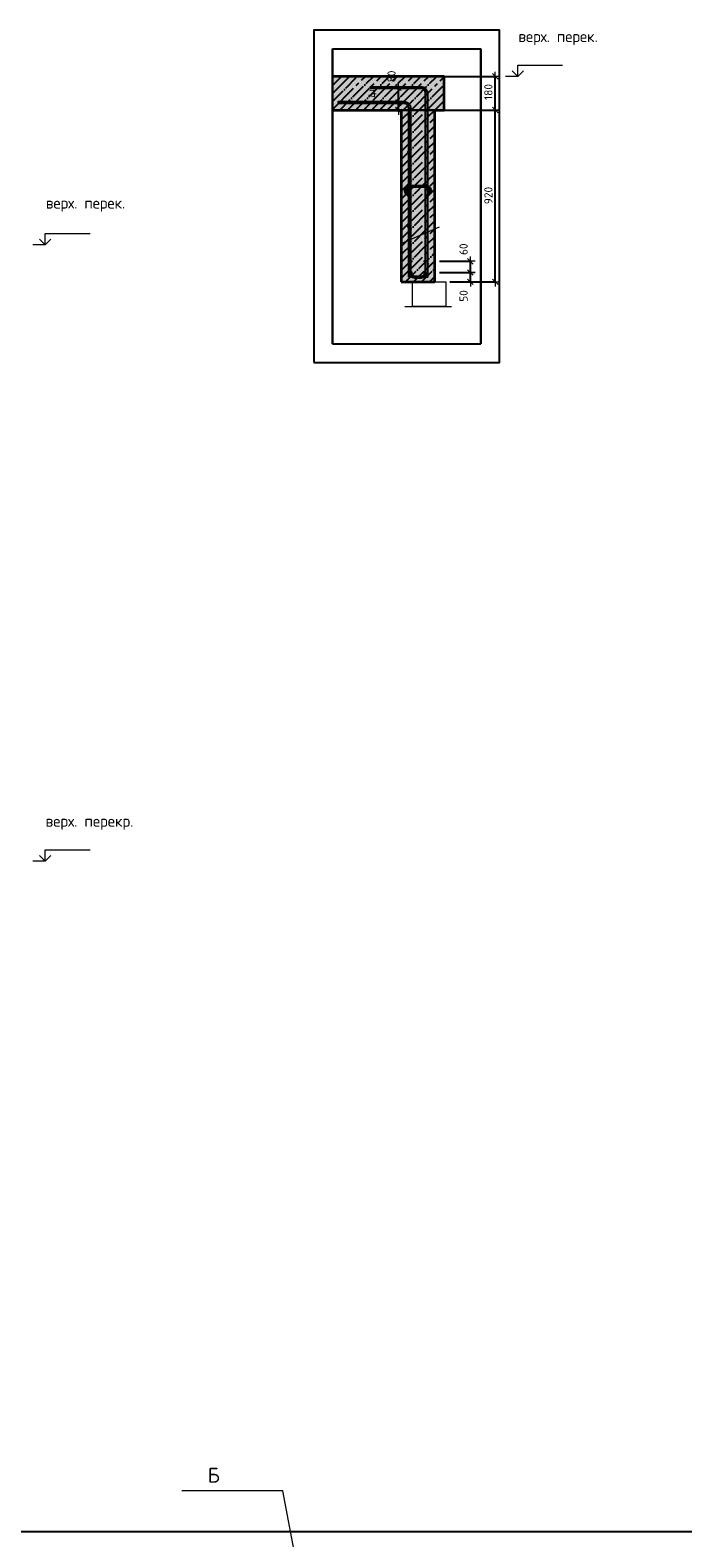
# Model space of a CAD drawing. Header units: millimetres. Extents: x 2792 to 69837, y -2757 to 29968.
# Tile 58 of 77: x 38239 to 41734, y 14340 to 22413. Entities that reach past the tile are written whole.
import ezdxf

# ---------------------------------------------------------------- set-up
doc = ezdxf.new("R2010")
doc.units = ezdxf.units.MM
doc.header["$PDMODE"] = 65
doc.linetypes.add('______11', pattern=[100, 80, -10, 0, -10])
doc.linetypes.add('______5', pattern=[220, 160, -20, 20, -20])
for name, color, linetype, lineweight in [('Standard', 7, 'Continuous', 25), ('Арм.стержн. Арматура края', 96, 'Continuous', 35), ('Арм.стержн. вертикальными 1', 22, 'Continuous', 35), ('Арм.стержн. Доп. арматура', 180, 'Continuous', 35), ('Арм.стержн.горизонт. 1', 180, 'Continuous', 35), ('Высотная отметки_ общее', 7, 'Continuous', 13), ('Обозначение разреза_ общее', 7, 'Continuous', 25), ('Размерная линия_ общее', 7, 'Continuous', 13)]:
    doc.layers.add(name, color=color, linetype=linetype, lineweight=lineweight)
doc.layers.add('Арм.стержн.Стяжки', color=7, linetype='Continuous', lineweight=35, true_color=0x501e0f)
doc.styles.add('ISOCPEUR', font='ISOCPEUR')
doc.dimstyles.new('DIMSTYLE_3', dxfattribs={"dimtxt": 44, "dimasz": 50, "dimexe": 0, "dimexo": 0, "dimgap": 22, "dimtad": 2, "dimdec": 0, "dimrnd": 5, "dimzin": 12, "dimdsep": 46, "dimtxsty": 'ISOCPEUR', "dimblk1": 'ALL_ML_STRICH', "dimblk2": 'ALL_ML_STRICH', "dimsah": 1, "dimcen": 0, "dimclrd": 7, "dimclre": 256, "dimclrt": 7, "dimadec": 0, "dimazin": 0, "dimtfac": 1, "dimtdec": 0, "dimtix": 1, "dimtmove": 2, "dimatfit": 3, "dimfxl": 0, "dimtzin": 0, "dimlwd": 0, "dimlwe": -3, "dimarcsym": 0})
doc.dimstyles.new('DIMSTYLE_8', dxfattribs={"dimtxt": 44, "dimasz": 50, "dimexe": 0, "dimexo": 0, "dimgap": 22, "dimtad": 2, "dimdec": 0, "dimrnd": 5, "dimzin": 12, "dimdsep": 46, "dimtxsty": 'ISOCPEUR', "dimblk1": 'ALL_ML_STRICH', "dimblk2": 'ALL_ML_STRICH', "dimsah": 1, "dimcen": 0, "dimclrd": 7, "dimclre": 256, "dimclrt": 7, "dimadec": 0, "dimazin": 0, "dimtfac": 1, "dimtdec": 0, "dimtix": 1, "dimtmove": 2, "dimatfit": 3, "dimfxl": 0, "dimtvp": 1.2, "dimtzin": 0, "dimlwd": 0, "dimlwe": -3, "dimarcsym": 0})

# ---------------------------------------------------------------- blocks, each defined once
blk = doc.blocks.new('ALL_ML_STRICH')
at = {"color": 0, "linetype": 'ByBlock', "lineweight": -2}
for p, q in [((-1, 0), (0.5, 0)), ((-0.3, -0.3), (0.3, 0.3)), ((0, -0.5), (0, 0.5))]:
    blk.add_line(p, q, dxfattribs=at)
blk = doc.blocks.new('*D18')
at = {"layer": 'DEFPOINTS', "color": 7, "linetype": 'Continuous', "lineweight": 13, "transparency": 33554687}
for p in [(40431.7, 21985.6), (40465.5, 21065.6), (40729.7, 21065.6)]:
    blk.add_point(p, dxfattribs=at)
at = {"layer": 'Размерная линия_ общее', "color": 253, "linetype": 'Continuous', "lineweight": -2, "true_color": 0xa0a0a0, "transparency": 33554687}
for p, q in [((40451.7, 21985.6), (40729.7, 21985.6)), ((40485.5, 21065.6), (40729.7, 21065.6))]:
    blk.add_line(p, q, dxfattribs=at)
at = {"layer": 'Размерная линия_ общее', "color": 7, "linetype": 'Continuous', "lineweight": -2, "transparency": 33554687}
blk.add_line((40729.7, 21065.6), (40729.7, 21985.6), dxfattribs=at)
at = {"layer": 'Размерная линия_ общее', "color": 7, "linetype": 'Continuous', "lineweight": 13, "transparency": 33554687, "xscale": 50, "yscale": 50, "zscale": 50}
for p, rotation in [((40729.7, 21985.6), 90), ((40729.7, 21065.6), 270)]:
    blk.add_blockref('ALL_ML_STRICH', p, dxfattribs=dict(at, rotation=rotation))
at = {"layer": 'Размерная линия_ общее', "color": 7, "linetype": 'Continuous', "lineweight": 13, "transparency": 33554687, "insert": (40692.7, 21527.8), "char_height": 44, "width": 132, "attachment_point": 5, "rotation": 90, "style": 'ISOCPEUR'}
blk.add_mtext('\\A1;{920}', dxfattribs=at)
blk = doc.blocks.new('*D19')
at = {"layer": 'DEFPOINTS', "color": 7, "linetype": 'Continuous', "lineweight": 13, "transparency": 33554687}
for p in [(40435.8, 22165.6), (40431.7, 21985.6), (40729.7, 21985.6)]:
    blk.add_point(p, dxfattribs=at)
at = {"layer": 'Размерная линия_ общее', "color": 253, "linetype": 'Continuous', "lineweight": -2, "true_color": 0xa0a0a0, "transparency": 33554687}
for p, q in [((40455.8, 22165.6), (40729.7, 22165.6)), ((40451.7, 21985.6), (40729.7, 21985.6))]:
    blk.add_line(p, q, dxfattribs=at)
at = {"layer": 'Размерная линия_ общее', "color": 7, "linetype": 'Continuous', "lineweight": -2, "transparency": 33554687}
blk.add_line((40729.7, 21985.6), (40729.7, 22165.6), dxfattribs=at)
at = {"layer": 'Размерная линия_ общее', "color": 7, "linetype": 'Continuous', "lineweight": 13, "transparency": 33554687, "xscale": 50, "yscale": 50, "zscale": 50}
for p, rotation in [((40729.7, 22165.6), 90), ((40729.7, 21985.6), 270)]:
    blk.add_blockref('ALL_ML_STRICH', p, dxfattribs=dict(at, rotation=rotation))
at = {"layer": 'Размерная линия_ общее', "color": 7, "linetype": 'Continuous', "lineweight": 13, "transparency": 33554687, "insert": (40692.7, 22082.2), "char_height": 44, "width": 132, "attachment_point": 5, "rotation": 90, "style": 'ISOCPEUR'}
blk.add_mtext('\\A1;{180}', dxfattribs=at)
blk = doc.blocks.new('COMPLEX_ELEVATIONDIM_1')
at = {"layer": 'Высотная отметки_ общее', "color": 7, "linetype": 'Continuous', "lineweight": 13, "transparency": 33554687}
for p, q in [((40849.7, 22165.6), (40849.7, 22225.6)), ((40849.7, 22225.6), (41089.7, 22225.6)), ((40849.7, 22165.6), (40783.5, 22165.6)), ((40849.7, 22165.6), (40819.7, 22195.6)), ((40849.7, 22165.6), (40879.7, 22195.6)), ((40849.7, 22165.6), (40849.7, 22165.6)), ((40849.7, 22165.6), (40849.7, 22165.6)), ((40849.7, 22165.6), (40849.7, 22165.6)), ((40849.7, 22165.6), (40849.7, 22165.6))]:
    blk.add_line(p, q, dxfattribs=at)
at = {"layer": 'Высотная отметки_ общее', "color": 7, "linetype": 'Continuous', "lineweight": 13, "transparency": 33554687, "insert": (40853.1, 22333.5), "char_height": 60, "width": 478.865, "attachment_point": 7, "style": 'ISOCPEUR'}
blk.add_mtext('\\W0.97;верх. перек.', dxfattribs=at)
blk = doc.blocks.new('*D21')
at = {"layer": 'DEFPOINTS', "color": 7, "linetype": 'Continuous', "lineweight": 13, "transparency": 33554687}
for p in [(40410.5, 21115.6), (40465.5, 21065.6), (40596.6, 21065.6)]:
    blk.add_point(p, dxfattribs=at)
at = {"layer": 'Размерная линия_ общее', "color": 253, "linetype": 'Continuous', "lineweight": -2, "true_color": 0xa0a0a0, "transparency": 33554687}
for p, q in [((40430.5, 21115.6), (40596.6, 21115.6)), ((40485.5, 21065.6), (40596.6, 21065.6))]:
    blk.add_line(p, q, dxfattribs=at)
at = {"layer": 'Размерная линия_ общее', "color": 7, "linetype": 'Continuous', "lineweight": -2, "transparency": 33554687}
blk.add_line((40596.6, 21065.6), (40596.6, 21115.6), dxfattribs=at)
at = {"layer": 'Размерная линия_ общее', "color": 7, "linetype": 'Continuous', "lineweight": 13, "transparency": 33554687, "xscale": 50, "yscale": 50, "zscale": 50}
for p, rotation in [((40596.6, 21115.6), 90), ((40596.6, 21065.6), 270)]:
    blk.add_blockref('ALL_ML_STRICH', p, dxfattribs=dict(at, rotation=rotation))
at = {"layer": 'Размерная линия_ общее', "color": 7, "linetype": 'Continuous', "lineweight": 13, "transparency": 33554687, "insert": (40559.8, 20989.9), "char_height": 44, "width": 88, "attachment_point": 5, "rotation": 90, "style": 'ISOCPEUR'}
blk.add_mtext('\\A1;{50}', dxfattribs=at)
blk = doc.blocks.new('*D22')
at = {"layer": 'DEFPOINTS', "color": 7, "linetype": 'Continuous', "lineweight": 13, "transparency": 33554687}
for p in [(40410.5, 21175.6), (40410.5, 21115.6), (40596.6, 21115.6)]:
    blk.add_point(p, dxfattribs=at)
at = {"layer": 'Размерная линия_ общее', "color": 253, "linetype": 'Continuous', "lineweight": -2, "true_color": 0xa0a0a0, "transparency": 33554687}
for p, q in [((40430.5, 21175.6), (40596.6, 21175.6)), ((40430.5, 21115.6), (40596.6, 21115.6))]:
    blk.add_line(p, q, dxfattribs=at)
at = {"layer": 'Размерная линия_ общее', "color": 7, "linetype": 'Continuous', "lineweight": -2, "transparency": 33554687}
blk.add_line((40596.6, 21115.6), (40596.6, 21175.6), dxfattribs=at)
at = {"layer": 'Размерная линия_ общее', "color": 7, "linetype": 'Continuous', "lineweight": 13, "transparency": 33554687, "xscale": 50, "yscale": 50, "zscale": 50}
for p, rotation in [((40596.6, 21175.6), 90), ((40596.6, 21115.6), 270)]:
    blk.add_blockref('ALL_ML_STRICH', p, dxfattribs=dict(at, rotation=rotation))
at = {"layer": 'Размерная линия_ общее', "color": 7, "linetype": 'Continuous', "lineweight": 13, "transparency": 33554687, "insert": (40559.5, 21240.4), "char_height": 44, "width": 88, "attachment_point": 5, "rotation": 90, "style": 'ISOCPEUR'}
blk.add_mtext('\\A1;{60}', dxfattribs=at)
blk = doc.blocks.new('*D23')
at = {"layer": 'DEFPOINTS', "color": 7, "linetype": 'Continuous', "lineweight": 13, "transparency": 33554687}
for p in [(40208.3, 21985.6), (40210.8, 21985.6), (40211.5, 22025.6)]:
    blk.add_point(p, dxfattribs=at)
at = {"layer": 'Размерная линия_ общее', "color": 253, "linetype": 'Continuous', "lineweight": -2, "true_color": 0xa0a0a0, "transparency": 33554687}
for p, q in [((40210.8, 22025.6), (40210.8, 22025.6)), ((40210.8, 21985.6), (40210.8, 21985.6))]:
    blk.add_line(p, q, dxfattribs=at)
at = {"layer": 'Размерная линия_ общее', "color": 7, "linetype": 'Continuous', "lineweight": -2, "transparency": 33554687}
blk.add_line((40210.8, 21985.6), (40210.8, 22025.6), dxfattribs=at)
at = {"layer": 'Размерная линия_ общее', "color": 7, "linetype": 'Continuous', "lineweight": 13, "transparency": 33554687, "xscale": 50, "yscale": 50, "zscale": 50}
for p, rotation in [((40210.8, 22025.6), 90), ((40210.8, 21985.6), 270)]:
    blk.add_blockref('ALL_ML_STRICH', p, dxfattribs=dict(at, rotation=rotation))
at = {"layer": 'Размерная линия_ общее', "color": 7, "linetype": 'Continuous', "lineweight": 13, "transparency": 33554687, "insert": (40071.6, 22082.1), "char_height": 44, "width": 88, "attachment_point": 5, "rotation": 90, "style": 'ISOCPEUR'}
blk.add_mtext('\\A1;{40}', dxfattribs=at)
blk = doc.blocks.new('*D24')
at = {"layer": 'DEFPOINTS', "color": 7, "linetype": 'Continuous', "lineweight": 13, "transparency": 33554687}
for p in [(40211.5, 22105.6), (40210.8, 22025.6), (40211.5, 22025.6)]:
    blk.add_point(p, dxfattribs=at)
at = {"layer": 'Размерная линия_ общее', "color": 253, "linetype": 'Continuous', "lineweight": -2, "true_color": 0xa0a0a0, "transparency": 33554687}
for p, q in [((40210.8, 22105.6), (40210.8, 22105.6)), ((40210.8, 22025.6), (40210.8, 22025.6))]:
    blk.add_line(p, q, dxfattribs=at)
at = {"layer": 'Размерная линия_ общее', "color": 7, "linetype": 'Continuous', "lineweight": -2, "transparency": 33554687}
blk.add_line((40210.8, 22025.6), (40210.8, 22105.6), dxfattribs=at)
at = {"layer": 'Размерная линия_ общее', "color": 7, "linetype": 'Continuous', "lineweight": 13, "transparency": 33554687, "xscale": 50, "yscale": 50, "zscale": 50}
for p, rotation in [((40210.8, 22105.6), 90), ((40210.8, 22025.6), 270)]:
    blk.add_blockref('ALL_ML_STRICH', p, dxfattribs=dict(at, rotation=rotation))
at = {"layer": 'Размерная линия_ общее', "color": 7, "linetype": 'Continuous', "lineweight": 13, "transparency": 33554687, "insert": (40173.9, 22165.2), "char_height": 44, "width": 88, "attachment_point": 5, "rotation": 90, "style": 'ISOCPEUR'}
blk.add_mtext('\\A1;{80}', dxfattribs=at)
blk = doc.blocks.new('COMPLEX_ELEVATIONDIM_2')
at = {"layer": 'Высотная отметки_ общее', "color": 7, "linetype": 'Continuous', "lineweight": 13, "transparency": 33554687}
for p, q in [((38319.7, 21263.7), (38319.7, 21323.7)), ((38319.7, 21323.7), (38559.7, 21323.7)), ((38319.7, 21263.7), (38289.7, 21293.7)), ((38319.7, 21263.7), (38349.7, 21293.7)), ((38319.7, 21263.7), (38319.7, 21263.7)), ((38319.7, 21263.7), (38319.7, 21263.7)), ((38319.7, 21263.7), (38319.7, 21263.7)), ((38319.7, 21263.7), (38319.7, 21263.7)), ((38319.7, 17963.7), (38319.7, 18023.7)), ((38319.7, 18023.7), (38559.7, 18023.7)), ((38319.7, 17963.7), (38253.6, 17963.7)), ((38319.7, 17963.7), (38289.7, 17993.7)), ((38319.7, 17963.7), (38349.7, 17993.7)), ((38319.7, 17963.7), (38319.7, 17963.7)), ((38319.7, 17963.7), (38319.7, 17963.7)), ((38319.7, 17963.7), (38319.7, 17963.7)), ((38319.7, 17963.7), (38319.7, 17963.7))]:
    blk.add_line(p, q, dxfattribs=at)
blk.add_lwpolyline([(38319.7, 21263.7), (38314, 21263.7), (38314, 21263.7), (38253.6, 21263.7)], dxfattribs=at)
at = {"layer": 'Высотная отметки_ общее', "color": 7, "linetype": 'Continuous', "lineweight": 13, "transparency": 33554687, "char_height": 60, "attachment_point": 7, "style": 'ISOCPEUR'}
for s, insert, width in [('\\W0.97;верх. перек.', (38323.1, 21441.5), 478.865), ('\\W0.98;верх. перекр.', (38321.5, 18132), 520.897)]:
    blk.add_mtext(s, dxfattribs=dict(at, insert=insert, width=width))

msp = doc.modelspace()

# ---------------------------------------------------------------- hatches: boundary and pattern name
at = {"linetype": 'Continuous', "lineweight": -3, "transparency": 33554687}
msp.add_hatch(color=7, dxfattribs=at).paths.add_polyline_path([(40455.8, 21985.6), (40455.8, 22165.6), (39857.7, 22165.6), (39857.7, 21985.6)])
at = {"layer": 'Standard', "linetype": 'Continuous', "lineweight": -3, "true_color": 0xc7c7c7, "transparency": 33554687}
msp.add_hatch(color=9, dxfattribs=at).paths.add_polyline_path([(40405.8, 21985.6), (40225.8, 21985.6), (40225.8, 21065.6), (40405.8, 21065.6)])
at = {"layer": 'Арм.стержн. Доп. арматура', "linetype": 'Continuous', "lineweight": 50, "transparency": 33554687}
for points in [[(40287.8, 21175.6), (40287.3, 21178.3), (40285.7, 21180.6), (40283.5, 21182.1), (40280.8, 21182.6), (40278.1, 21182.1), (40275.8, 21180.6), (40274.3, 21178.3), (40273.8, 21175.6), (40274.3, 21172.9), (40275.8, 21170.7), (40278.1, 21169.1), (40280.8, 21168.6), (40283.5, 21169.1), (40285.7, 21170.7), (40287.3, 21172.9)], [(40357.8, 21175.6), (40357.3, 21178.3), (40355.7, 21180.6), (40353.5, 21182.1), (40350.8, 21182.6), (40348.1, 21182.1), (40345.8, 21180.6), (40344.3, 21178.3), (40343.8, 21175.6), (40344.3, 21172.9), (40345.8, 21170.7), (40348.1, 21169.1), (40350.8, 21168.6), (40353.5, 21169.1), (40355.7, 21170.7), (40357.3, 21172.9)], [(40287.8, 21115.6), (40287.3, 21118.3), (40285.7, 21120.6), (40283.5, 21122.1), (40280.8, 21122.6), (40278.1, 21122.1), (40275.8, 21120.6), (40274.3, 21118.3), (40273.8, 21115.6), (40274.3, 21112.9), (40275.8, 21110.7), (40278.1, 21109.1), (40280.8, 21108.6), (40283.5, 21109.1), (40285.7, 21110.7), (40287.3, 21112.9)], [(40357.8, 21115.6), (40357.3, 21118.3), (40355.7, 21120.6), (40353.5, 21122.1), (40350.8, 21122.6), (40348.1, 21122.1), (40345.8, 21120.6), (40344.3, 21118.3), (40343.8, 21115.6), (40344.3, 21112.9), (40345.8, 21110.7), (40348.1, 21109.1), (40350.8, 21108.6), (40353.5, 21109.1), (40355.7, 21110.7), (40357.3, 21112.9)]]:
    msp.add_hatch(color=7, dxfattribs=at).paths.add_polyline_path(points)
at = {"layer": 'Арм.стержн.горизонт. 1', "linetype": 'Continuous', "lineweight": 50, "transparency": 33554687}
for points in [[(40265.8, 21960.6), (40265.4, 21962.5), (40264.3, 21964.1), (40262.7, 21965.2), (40260.8, 21965.6), (40258.9, 21965.2), (40257.3, 21964.1), (40256.2, 21962.5), (40255.8, 21960.6), (40256.2, 21958.7), (40257.3, 21957.1), (40258.9, 21956), (40260.8, 21955.6), (40262.7, 21956), (40264.3, 21957.1), (40265.4, 21958.7)], [(40375.8, 21960.6), (40375.4, 21962.5), (40374.3, 21964.1), (40372.7, 21965.2), (40370.8, 21965.6), (40368.9, 21965.2), (40367.3, 21964.1), (40366.2, 21962.5), (40365.8, 21960.6), (40366.2, 21958.7), (40367.3, 21957.1), (40368.9, 21956), (40370.8, 21955.6), (40372.7, 21956), (40374.3, 21957.1), (40375.4, 21958.7)], [(40265.8, 21760.6), (40265.4, 21762.5), (40264.3, 21764.1), (40262.7, 21765.2), (40260.8, 21765.6), (40258.9, 21765.2), (40257.3, 21764.1), (40256.2, 21762.5), (40255.8, 21760.6), (40256.2, 21758.7), (40257.3, 21757.1), (40258.9, 21756), (40260.8, 21755.6), (40262.7, 21756), (40264.3, 21757.1), (40265.4, 21758.7)], [(40375.8, 21760.6), (40375.4, 21762.5), (40374.3, 21764.1), (40372.7, 21765.2), (40370.8, 21765.6), (40368.9, 21765.2), (40367.3, 21764.1), (40366.2, 21762.5), (40365.8, 21760.6), (40366.2, 21758.7), (40367.3, 21757.1), (40368.9, 21756), (40370.8, 21755.6), (40372.7, 21756), (40374.3, 21757.1), (40375.4, 21758.7)], [(40265.8, 21560.6), (40265.4, 21562.5), (40264.3, 21564.1), (40262.7, 21565.2), (40260.8, 21565.6), (40258.9, 21565.2), (40257.3, 21564.1), (40256.2, 21562.5), (40255.8, 21560.6), (40256.2, 21558.7), (40257.3, 21557.1), (40258.9, 21556), (40260.8, 21555.6), (40262.7, 21556), (40264.3, 21557.1), (40265.4, 21558.7)], [(40375.8, 21560.6), (40375.4, 21562.5), (40374.3, 21564.1), (40372.7, 21565.2), (40370.8, 21565.6), (40368.9, 21565.2), (40367.3, 21564.1), (40366.2, 21562.5), (40365.8, 21560.6), (40366.2, 21558.7), (40367.3, 21557.1), (40368.9, 21556), (40370.8, 21555.6), (40372.7, 21556), (40374.3, 21557.1), (40375.4, 21558.7)], [(40265.8, 21360.6), (40265.4, 21362.5), (40264.3, 21364.1), (40262.7, 21365.2), (40260.8, 21365.6), (40258.9, 21365.2), (40257.3, 21364.1), (40256.2, 21362.5), (40255.8, 21360.6), (40256.2, 21358.7), (40257.3, 21357.1), (40258.9, 21356), (40260.8, 21355.6), (40262.7, 21356), (40264.3, 21357.1), (40265.4, 21358.7)], [(40375.8, 21360.6), (40375.4, 21362.5), (40374.3, 21364.1), (40372.7, 21365.2), (40370.8, 21365.6), (40368.9, 21365.2), (40367.3, 21364.1), (40366.2, 21362.5), (40365.8, 21360.6), (40366.2, 21358.7), (40367.3, 21357.1), (40368.9, 21356), (40370.8, 21355.6), (40372.7, 21356), (40374.3, 21357.1), (40375.4, 21358.7)], [(40265.8, 21160.6), (40265.4, 21162.5), (40264.3, 21164.1), (40262.7, 21165.2), (40260.8, 21165.6), (40258.9, 21165.2), (40257.3, 21164.1), (40256.2, 21162.5), (40255.8, 21160.6), (40256.2, 21158.7), (40257.3, 21157.1), (40258.9, 21156), (40260.8, 21155.6), (40262.7, 21156), (40264.3, 21157.1), (40265.4, 21158.7)], [(40375.8, 21160.6), (40375.4, 21162.5), (40374.3, 21164.1), (40372.7, 21165.2), (40370.8, 21165.6), (40368.9, 21165.2), (40367.3, 21164.1), (40366.2, 21162.5), (40365.8, 21160.6), (40366.2, 21158.7), (40367.3, 21157.1), (40368.9, 21156), (40370.8, 21155.6), (40372.7, 21156), (40374.3, 21157.1), (40375.4, 21158.7)]]:
    msp.add_hatch(color=4, dxfattribs=at).paths.add_polyline_path(points)

# ---------------------------------------------------------------- linework, layer by layer
at = {"color": 7, "linetype": 'Continuous', "lineweight": 25, "transparency": 33554687}
for p, q in [((39857.7, 21935.6), (39857.7, 22215.6)), ((40225.8, 21985.6), (40405.8, 21985.6))]:
    msp.add_line(p, q, dxfattribs=at)
at = {"color": 253, "linetype": '______11', "lineweight": -3, "true_color": 0xababab, "transparency": 33554687}
for p, q in [((39857.7, 22116.4), (39907, 22165.6)), ((39857.7, 22031.5), (39991.8, 22165.6)), ((39896.7, 21985.6), (40076.7, 22165.6)), ((39981.5, 21985.6), (40161.5, 22165.6)), ((40066.4, 21985.6), (40246.4, 22165.6)), ((40151.2, 21985.6), (40331.2, 22165.6)), ((40236.1, 21985.6), (40416.1, 22165.6)), ((40320.9, 21985.6), (40455.8, 22120.5)), ((40405.8, 21985.6), (40455.8, 22035.6))]:
    msp.add_line(p, q, dxfattribs=at)
at = {"color": 253, "linetype": '______5', "lineweight": -3, "true_color": 0xababab, "transparency": 33554687}
for p, q in [((39857.7, 22158.8), (39864.5, 22165.6)), ((39857.7, 22074), (39949.4, 22165.6)), ((39857.7, 21989.1), (40034.2, 22165.6)), ((39939.1, 21985.6), (40119.1, 22165.6)), ((40023.9, 21985.6), (40203.9, 22165.6)), ((40108.8, 21985.6), (40288.8, 22165.6)), ((40193.7, 21985.6), (40373.7, 22165.6)), ((40278.5, 21985.6), (40455.8, 22162.9)), ((40363.4, 21985.6), (40455.8, 22078)), ((40448.2, 21985.6), (40455.8, 21993.2))]:
    msp.add_line(p, q, dxfattribs=at)
at = {"color": 7, "linetype": 'Continuous', "lineweight": 35, "transparency": 33554687}
for p, q in [((40455.8, 22165.6), (39857.7, 22165.6)), ((40455.8, 21985.6), (40455.8, 22165.6)), ((39857.7, 21985.6), (40225.8, 21985.6)), ((40405.8, 21985.6), (40455.8, 21985.6))]:
    msp.add_line(p, q, dxfattribs=at)
at = {"layer": 'Standard', "color": 52, "linetype": 'Continuous', "lineweight": -3, "transparency": 33554687}
for p, q in [((39857.7, 22313.2), (40651.5, 22313.2)), ((39857.7, 22313.2), (40651.5, 22313.2)), ((39857.7, 20733.2), (39857.7, 22313.2)), ((39857.7, 22313.2), (39857.7, 20733.2)), ((40651.5, 20733.2), (40651.5, 22313.2)), ((40651.5, 22313.2), (40651.5, 20733.2)), ((39857.7, 20733.2), (40651.5, 20733.2)), ((39857.7, 20733.2), (40651.5, 20733.2))]:
    msp.add_line(p, q, dxfattribs=at)
at = {"layer": 'Standard', "color": 253, "linetype": '______11', "lineweight": -3, "true_color": 0xababab, "transparency": 33554687}
for p, q in [((40225.8, 21805.6), (40405.8, 21985.6)), ((40225.8, 21890.5), (40320.9, 21985.6)), ((40225.8, 21975.3), (40236.1, 21985.6)), ((40225.8, 21720.8), (40405.8, 21900.8)), ((40225.8, 21635.9), (40405.8, 21815.9)), ((40225.8, 21551.1), (40405.8, 21731.1)), ((40225.8, 21466.2), (40405.8, 21646.2)), ((40225.8, 21381.4), (40405.8, 21561.4)), ((40225.8, 21296.5), (40405.8, 21476.5)), ((40225.8, 21211.6), (40405.8, 21391.6)), ((40225.8, 21126.8), (40405.8, 21306.8)), ((40249.5, 21065.6), (40405.8, 21221.9)), ((40334.3, 21065.6), (40405.8, 21137.1))]:
    msp.add_line(p, q, dxfattribs=at)
at = {"layer": 'Standard', "color": 253, "linetype": '______5', "lineweight": -3, "true_color": 0xababab, "transparency": 33554687}
for p, q in [((40225.8, 21848), (40363.4, 21985.6)), ((40225.8, 21932.9), (40278.5, 21985.6)), ((40225.8, 21763.2), (40405.8, 21943.2)), ((40225.8, 21678.3), (40405.8, 21858.3)), ((40225.8, 21593.5), (40405.8, 21773.5)), ((40225.8, 21508.6), (40405.8, 21688.6)), ((40225.8, 21423.8), (40405.8, 21603.8)), ((40225.8, 21338.9), (40405.8, 21518.9)), ((40225.8, 21254.1), (40405.8, 21434.1)), ((40225.8, 21169.2), (40405.8, 21349.2)), ((40225.8, 21084.4), (40405.8, 21264.4)), ((40291.9, 21065.6), (40405.8, 21179.5)), ((40376.7, 21065.6), (40405.8, 21094.7))]:
    msp.add_line(p, q, dxfattribs=at)
at = {"layer": 'Standard', "color": 7, "linetype": 'Continuous', "lineweight": 25, "transparency": 33554687}
msp.add_line((40405.8, 21985.6), (40225.8, 21985.6), dxfattribs=at)
at = {"layer": 'Standard', "color": 7, "linetype": 'Continuous', "lineweight": 35, "transparency": 33554687}
for p, q in [((40225.8, 21985.6), (40225.8, 21065.6)), ((40405.8, 21065.6), (40405.8, 21985.6)), ((40225.8, 21065.6), (40405.8, 21065.6))]:
    msp.add_line(p, q, dxfattribs=at)
at = {"layer": 'Standard', "color": 7, "linetype": 'Continuous', "lineweight": 13, "transparency": 33554687}
for p, q in [((40229.9, 21272.8), (40430.5, 21360.6)), ((40245.5, 20933.9), (40495.5, 20933.9))]:
    msp.add_line(p, q, dxfattribs=at)
at = {"layer": 'Standard', "color": 7, "linetype": 'Continuous', "lineweight": 25, "transparency": 33554687}
for points in [[(39757.7, 20633.2), (40751.5, 20633.2), (40751.5, 22413.2), (39757.7, 22413.2), (39757.7, 20633.2)], [(25100, -419.1), (67580, -419.1), (67580, 14372), (25100, 14372), (25100, -419.1)]]:
    msp.add_lwpolyline(points, dxfattribs=at)
at = {"layer": 'Standard', "color": 7, "linetype": 'Continuous', "lineweight": 13, "transparency": 33554687}
msp.add_lwpolyline([(40285.5, 21065.6), (40465.5, 21065.6), (40465.5, 20933.9), (40285.5, 20933.9), (40285.5, 21065.6)], close=True, dxfattribs=at)
at = {"layer": 'Арм.стержн. Арматура края', "color": 4, "linetype": 'Continuous', "lineweight": 25, "transparency": 33554687}
msp.add_lwpolyline([(40365.8, 21585.6), (40365.8, 21119), (40364.9, 21112.9), (40362.9, 21106.5), (40359.6, 21100.7), (40355.6, 21095.8), (40350.7, 21091.8), (40344.9, 21088.5), (40338.5, 21086.5), (40332.4, 21085.6), (40299.1, 21085.6), (40293, 21086.5), (40286.7, 21088.5), (40280.8, 21091.8), (40276, 21095.8), (40272, 21100.7), (40268.7, 21106.5), (40266.6, 21112.9), (40265.8, 21119), (40265.8, 21585.6), (40275.8, 21585.6), (40275.8, 21119.6), (40276.4, 21115.1), (40277.9, 21110.5), (40280.3, 21106.4), (40283.1, 21102.9), (40286.5, 21100.1), (40290.7, 21097.7), (40295.3, 21096.2), (40299.8, 21095.6), (40331.8, 21095.6), (40336.3, 21096.2), (40340.9, 21097.7), (40345, 21100.1), (40348.5, 21102.9), (40351.3, 21106.4), (40353.7, 21110.5), (40355.2, 21115.1), (40355.8, 21119.6), (40355.8, 21585.6), (40365.8, 21585.6)], dxfattribs=at)
at = {"layer": 'Арм.стержн. вертикальными 1', "color": 4, "linetype": 'Continuous', "lineweight": 25, "transparency": 33554687}
for points in [[(40355.8, 21090.6), (40355.8, 22076.6), (40355.2, 22081.1), (40353.7, 22085.7), (40351.3, 22089.9), (40348.5, 22093.3), (40345, 22096.1), (40340.9, 22098.5), (40336.3, 22100), (40331.8, 22100.6), (40060.8, 22100.6), (40060.8, 22110.6), (40332.4, 22110.6), (40338.5, 22109.8), (40344.9, 22107.7), (40350.7, 22104.4), (40355.6, 22100.4), (40359.6, 22095.6), (40362.9, 22089.7), (40364.9, 22083.4), (40365.8, 22077.3), (40365.8, 21090.6), (40355.8, 21090.6)], [(40265.8, 21090.6), (40265.8, 21996.6), (40265.2, 22001.1), (40263.7, 22005.7), (40261.3, 22009.9), (40258.5, 22013.3), (40255, 22016.1), (40250.9, 22018.5), (40246.3, 22020), (40241.8, 22020.6), (39890.8, 22020.6), (39890.8, 22030.6), (40242.4, 22030.6), (40248.5, 22029.8), (40254.9, 22027.7), (40260.7, 22024.4), (40265.6, 22020.4), (40269.6, 22015.6), (40272.9, 22009.7), (40274.9, 22003.4), (40275.8, 21997.3), (40275.8, 21090.6), (40265.8, 21090.6)]]:
    msp.add_lwpolyline(points, dxfattribs=at)
at = {"layer": 'Арм.стержн.Стяжки', "color": 40, "linetype": 'Continuous', "lineweight": 25, "transparency": 33554687}
msp.add_lwpolyline([(40354.4, 21520.9), (40372.2, 21538.7), (40373.5, 21540.2), (40374.6, 21541.7), (40375.5, 21543.3), (40376.3, 21545), (40376.9, 21546.7), (40377.4, 21548.5), (40377.7, 21550.3), (40377.8, 21552.2), (40377.8, 21553.4), (40377.3, 21557), (40376.1, 21560.7), (40374.2, 21564), (40372, 21566.7), (40369.2, 21569), (40365.9, 21570.9), (40362.2, 21572.1), (40358.6, 21572.6), (40273.1, 21572.6), (40269.4, 21572.1), (40265.8, 21570.9), (40262.4, 21569), (40259.7, 21566.7), (40257.4, 21564), (40255.5, 21560.7), (40254.3, 21557), (40253.8, 21553.4), (40253.8, 21552.2), (40254, 21550.3), (40254.3, 21548.5), (40254.7, 21546.7), (40255.3, 21545), (40256.1, 21543.3), (40257.1, 21541.7), (40258.2, 21540.2), (40259.4, 21538.7), (40277.3, 21520.9), (40271.6, 21515.2), (40253.6, 21533.3), (40251.9, 21535.2), (40250.4, 21537.3), (40249, 21539.6), (40248, 21541.9), (40247.1, 21544.3), (40246.4, 21546.8), (40246, 21549.4), (40245.8, 21551.9), (40245.8, 21553.9), (40246.5, 21558.8), (40248.2, 21563.9), (40250.8, 21568.6), (40254, 21572.4), (40257.9, 21575.6), (40262.5, 21578.3), (40267.6, 21579.9), (40272.5, 21580.6), (40359.1, 21580.6), (40364, 21579.9), (40369.1, 21578.3), (40373.8, 21575.6), (40377.6, 21572.4), (40380.9, 21568.6), (40383.5, 21563.9), (40385.1, 21558.8), (40385.8, 21553.9), (40385.8, 21551.9), (40385.6, 21549.4), (40385.2, 21546.8), (40384.6, 21544.3), (40383.7, 21541.9), (40382.6, 21539.6), (40381.3, 21537.3), (40379.7, 21535.2), (40378.1, 21533.3), (40360, 21515.2), (40354.4, 21520.9)], dxfattribs=at)
at = {"layer": 'Обозначение разреза_ общее', "color": 7, "linetype": 'Continuous', "lineweight": 13, "transparency": 33554687}
msp.add_lwpolyline([(39657.5, 14242.2), (39591.9, 14591.8), (39051.9, 14591.8)], dxfattribs=at)

# ---------------------------------------------------------------- block references
at = {"layer": 'Высотная отметки_ общее', "color": 7, "linetype": 'Continuous', "lineweight": 13, "transparency": 33554687}
for name in ['COMPLEX_ELEVATIONDIM_1', 'COMPLEX_ELEVATIONDIM_2']:
    msp.add_blockref(name, (0, 0), dxfattribs=at)

# ---------------------------------------------------------------- texts
at = {"layer": 'Обозначение разреза_ общее', "color": 7, "linetype": 'Continuous', "lineweight": 13, "transparency": 33554687, "insert": (39189.8, 14635.9), "char_height": 80, "width": 96, "attachment_point": 7, "style": 'ISOCPEUR'}
msp.add_mtext('\\A1;{\\fISOCPEUR|i0|b0;\\H80.000000;\\W1.000000;\\C7;Б}\\P', dxfattribs=at)

# ---------------------------------------------------------------- dimensions: what is measured, and where the dimension line sits
at = {"layer": 'Размерная линия_ общее', "color": 7, "linetype": 'Continuous', "lineweight": 13, "transparency": 33554687}
for base, p1, p2, dimstyle, picture, middle in [((40210.8, 22105.6), (40210.8, 22025.6), (40210.8, 22105.6), 'DIMSTYLE_8', '*D24', (40173.9, 22165.2)), ((40210.8, 22025.6), (40210.8, 21985.6), (40210.8, 22025.6), 'DIMSTYLE_8', '*D23', (40071.6, 22082.1)), ((40729.7, 22165.6), (40451.7, 21985.6), (40455.8, 22165.6), 'DIMSTYLE_3', '*D19', (40692.7, 22082.2)), ((40729.7, 21985.6), (40485.5, 21065.6), (40451.7, 21985.6), 'DIMSTYLE_3', '*D18', (40692.7, 21527.8)), ((40596.6, 21175.6), (40430.5, 21115.6), (40430.5, 21175.6), 'DIMSTYLE_8', '*D22', (40559.5, 21240.4)), ((40596.6, 21115.6), (40485.5, 21065.6), (40430.5, 21115.6), 'DIMSTYLE_8', '*D21', (40559.8, 20989.9))]:
    dim = msp.add_linear_dim(base=base, p1=p1, p2=p2, angle=90, dimstyle=dimstyle, override={"dimpost": '<>', "dimclrd": 7, "dimclre": 253, "dimclrt": 7, "dimlwd": 0, "dimlwe": 65533}, dxfattribs=at)
    dim.commit()
    dim.dimension.update_dxf_attribs({"geometry": picture, "text_midpoint": middle, "dimtype": 160})

doc.saveas('drawing.dxf')
